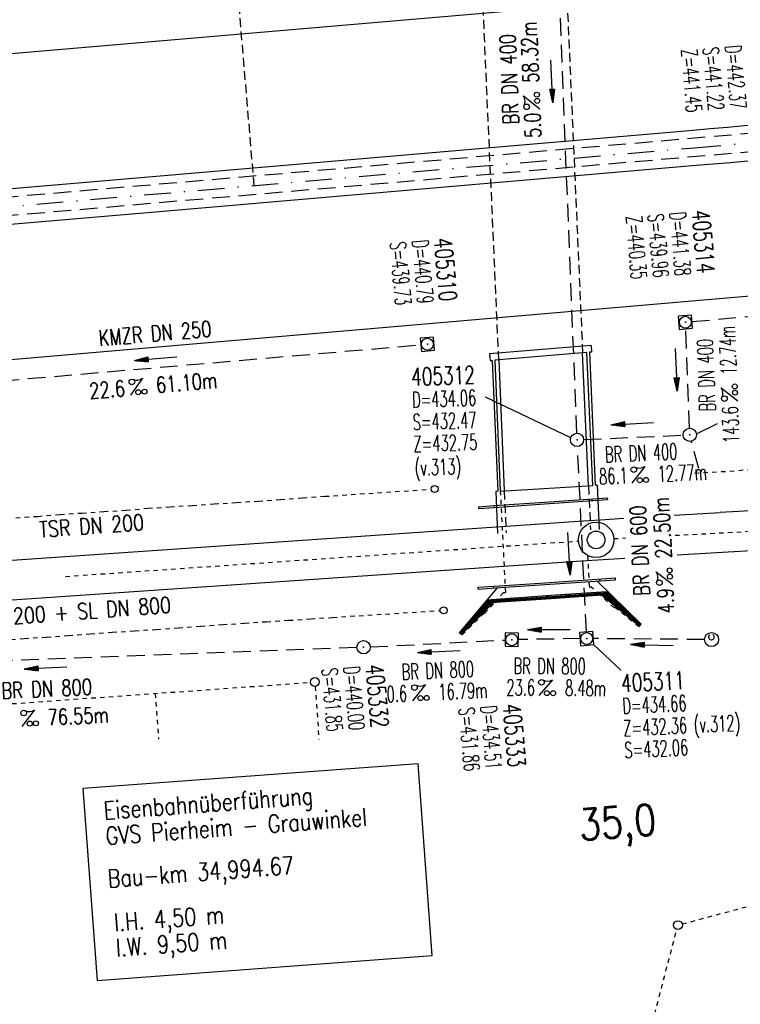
# Model space of a CAD drawing. Extents: x 0 to 1135, y 0 to 420.
# Tile 1 of 50: x 90 to 171, y 99 to 211. Entities that reach past the tile are written whole.
import ezdxf
from ezdxf.enums import TextEntityAlignment as Align

# ---------------------------------------------------------------- set-up
doc = ezdxf.new("R2010")
doc.units = 0
doc.header["$LTSCALE"] = 2
doc.header["$MEASUREMENT"] = 0
for name, pattern in [('ACAD_ISO03W100', [0.5, 0.25, -0.25]), ('ACAD_ISO10W100W', [0.5, 0.25, -0.25]), ('AUSGEZOGEN', [0]), ('GESTRICH-X2', [1.5, 1, -0.5]), ('GESTRICHELT', [0.75, 0.5, -0.25]), ('STRICHPT-X3', [3, 1.5, -0.75, 0, -0.75])]:
    doc.linetypes.add(name, pattern=pattern)
doc.layers.get('0').update_dxf_attribs({"linetype": 'AUSGEZOGEN'})
for name, color, linetype in [('ACHSE', 250, 'STRICHPT-X3'), ('Bahnachse', 7, 'CONTINUOUS'), ('BAUWO', 250, 'CONTINUOUS'), ('BAUWU', 250, 'GESTRICHELT'), ('Dränageleitungen', 15, 'CONTINUOUS'), ('FBR', 8, 'CONTINUOUS'), ('Gleisachse', 7, 'CONTINUOUS'), ('HEKTOM', 250, 'GESTRICHELT'), ('Ingenieurbauwerke', 15, 'CONTINUOUS'), ('KANAL', 7, 'GESTRICH-X2'), ('PFEIL', 7, 'CONTINUOUS'), ('SCHACHTNR', 6, 'CONTINUOUS'), ('SCHSYMBOL', 7, 'CONTINUOUS'), ('TEXTO', 4, 'CONTINUOUS'), ('TEXTU', 4, 'CONTINUOUS'), ('Tiefenentwässerung_und_Sammelle', 15, 'CONTINUOUS')]:
    doc.layers.add(name, color=color, linetype=linetype)
doc.styles.add('ROMANS', font='romans.shx', dxfattribs={"width": 0.8})

# ---------------------------------------------------------------- blocks, each defined once
blk = doc.blocks.new('20')
blk.add_lwpolyline([(-0.7540238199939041, -0.7510624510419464), (0.7541923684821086, -0.7510624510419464), (0.7541923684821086, 0.7497802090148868), (-0.7540238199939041, 0.7497802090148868)], close=True)
blk.add_circle((0, 0), 0.675503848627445)
blk.add_point((0, 0))
blk = doc.blocks.new('GST')
at = {"color": 0}
blk.add_circle((0, 0), 0.75, dxfattribs=at)
blk.add_point((0, 0), dxfattribs=at)
blk = doc.blocks.new('10')
blk.add_blockref('GST', (0, 0))
blk = doc.blocks.new('PROM')
blk.add_line((1.566024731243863, 1.817237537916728), (0.0190527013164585, 0.0153243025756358))
for centre, radius in [((0.3173753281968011, 1.509743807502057), 0.3170057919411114), ((0.9430842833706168, 0.2908182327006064), 0.2830165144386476), ((1.644538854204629, 0.287494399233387), 0.2830165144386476)]:
    blk.add_circle(centre, radius)
blk.add_arc((0.9918717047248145, 2.681739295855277), 1.033048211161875, 239.1413865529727, 303.3549228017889)
blk = doc.blocks.new('PFEIL2')
at = {"color": 0}
for p, q in [((0.8796887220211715, 0.0024565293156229), (-2.401395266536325, -0.0115320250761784)), ((0.8808543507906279, -0.2709205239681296), (0.8785230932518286, 0.2758335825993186)), ((0.8785230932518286, 0.2758335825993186), (2.429089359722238, 0.0090619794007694)), ((0.9110887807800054, 0.2702307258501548), (0.878570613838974, 0.2646884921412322)), ((0.9651190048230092, 0.2609349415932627), (0.8786494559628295, 0.2461975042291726)), ((1.019149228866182, 0.2516391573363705), (0.8787282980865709, 0.2277065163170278)), ((1.073179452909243, 0.24234337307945), (0.8788071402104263, 0.2092155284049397)), ((1.127209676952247, 0.2330475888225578), (0.8788859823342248, 0.1907245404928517)), ((1.181239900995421, 0.2237518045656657), (0.8789648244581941, 0.1722335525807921)), ((1.235270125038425, 0.2144560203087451), (0.8790436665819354, 0.1537425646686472)), ((1.289300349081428, 0.2051602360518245), (0.8791225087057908, 0.1352515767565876)), ((1.34333057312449, 0.195864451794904), (0.8792013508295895, 0.1167605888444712)), ((1.397360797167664, 0.1865686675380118), (0.8792801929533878, 0.0982696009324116)), ((1.451391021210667, 0.1772728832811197), (0.8793590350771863, 0.0797786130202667)), ((1.505421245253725, 0.1679770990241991), (0.8794378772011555, 0.0612876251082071)), ((1.559451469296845, 0.1586813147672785), (0.8795167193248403, 0.0427966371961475)), ((1.613481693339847, 0.1493855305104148), (0.8795955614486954, 0.024305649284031)), ((1.66751191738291, 0.140089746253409), (0.8796744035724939, 0.005814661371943)), ((1.721542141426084, 0.1307939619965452), (0.8797532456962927, -0.0126763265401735)), ((1.775572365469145, 0.1214981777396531), (0.8798320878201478, -0.0311673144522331)), ((1.829602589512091, 0.1122023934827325), (0.8799109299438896, -0.0496583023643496)), ((1.883632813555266, 0.1029066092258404), (0.8799897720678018, -0.0681492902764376)), ((1.937663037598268, 0.0936108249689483), (0.8800686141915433, -0.08664027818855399)), ((1.991693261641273, 0.0843150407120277), (0.8801474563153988, -0.105131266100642)), ((2.045723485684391, 0.0750192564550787), (0.8802262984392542, -0.1236222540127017)), ((2.099753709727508, 0.0657234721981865), (0.8803051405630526, -0.1421132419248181)), ((2.153783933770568, 0.056427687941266), (0.8803839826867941, -0.1606042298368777)), ((2.207814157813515, 0.0471319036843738), (0.8804628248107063, -0.1790952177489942)), ((2.261844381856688, 0.0378361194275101), (0.8805416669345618, -0.1975862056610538)), ((2.315874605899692, 0.0285403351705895), (0.8806205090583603, -0.2160771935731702)), ((2.36990482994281, 0.0192445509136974), (0.8806993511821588, -0.2345681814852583)), ((2.423935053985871, 0.009948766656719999), (0.8807781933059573, -0.2530591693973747)), ((2.429089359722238, 0.0090619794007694), (0.8808543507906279, -0.2709205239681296))]:
    blk.add_line(p, q, dxfattribs=at)

msp = doc.modelspace()

# ---------------------------------------------------------------- linework, layer by layer
at = {"layer": 'ACHSE'}
msp.add_lwpolyline([(25, 184.1205579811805), (166.2682044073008, 196.2614207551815), (290.8089636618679, 206.964014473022), (340.6251635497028, 211.2453150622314), (365.5339212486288, 213.3862248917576), (390.4413634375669, 215.5266156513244), (412.7644238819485, 217.44695869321), (415.3501211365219, 217.667525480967), (440.2701258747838, 219.6585603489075), (465.2098451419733, 221.4011996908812), (490.1644151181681, 222.8942845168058), (515.1337149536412, 224.1400476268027), (540.1133998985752, 225.1360145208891), (565.1025526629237, 225.882583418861), (590.0975040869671, 226.3813472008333), (615.0961422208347, 226.6299522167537), (640.0961134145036, 226.6305104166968)], dxfattribs=at)
at = {"layer": 'Bahnachse', "linetype": 'ACAD_ISO10W100W'}
for points in [[(164.0545279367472, 152.4079281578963), (179.3828035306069, 153.224405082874)], [(95.08363637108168, 147.7584312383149), (153.1369139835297, 151.7636363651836)], [(157.1273865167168, 152.0389465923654), (158.4602164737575, 152.1099411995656)]]:
    msp.add_lwpolyline(points, dxfattribs=at)
at = {"layer": 'Bahnachse', "linetype": 'Continuous'}
for centre, radius in [((155.132779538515, 151.8921702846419), 2.000000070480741), ((155.1327795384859, 151.8921702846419), 1.000000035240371)]:
    msp.add_circle(centre, radius, dxfattribs=at)
at = {"layer": 'BAUWO'}
for p, q in [((154.5652931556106, 173.8969906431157), (143.0747736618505, 172.9373752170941)), ((154.5652931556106, 173.8969906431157), (154.6043910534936, 173.1332522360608)), ((143.0747736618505, 172.9373752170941), (143.1367542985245, 172.1811454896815)), ((154.0812402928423, 173.1009059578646), (143.672661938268, 172.2177651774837)), ((154.2711895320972, 158.0068328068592), (153.6010317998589, 173.069540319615)), ((154.7403905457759, 158.0429770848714), (154.0812402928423, 173.1009059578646)), ((154.6043910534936, 173.1332522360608), (154.378323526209, 173.1147462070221)), ((154.378323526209, 173.1147462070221), (155.0308110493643, 158.0640704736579)), ((143.1367542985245, 172.1811454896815), (143.3556043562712, 172.2006044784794)), ((143.3556043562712, 172.2006044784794), (143.9961852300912, 157.4112871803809)), ((143.672661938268, 172.2177651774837), (144.2827087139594, 157.4133591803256)), ((144.117024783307, 172.2494300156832), (144.7270715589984, 157.4450240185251)), ((143.9961852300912, 157.4112871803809), (143.766654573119, 157.382292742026)), ((143.7666545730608, 157.3822927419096), (143.9785827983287, 152.6189173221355)), ((144.2827087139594, 157.4133591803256), (154.740390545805, 158.0429770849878)), ((155.2478760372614, 158.0668617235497), (155.0308110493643, 158.0640704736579)), ((155.2478760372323, 158.0668617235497), (155.4699792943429, 153.0747886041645))]:
    msp.add_line(p, q, dxfattribs=at)
at = {"layer": 'BAUWU'}
for p, q in [((151.6438992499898, 217.479019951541), (153.6010317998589, 173.069540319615)), ((144.117024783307, 172.2494300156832), (142.148096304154, 216.7196291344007)), ((144.7270715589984, 157.4450240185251), (144.9365431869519, 152.6918835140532)), ((154.2711895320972, 158.0068328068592), (154.4900229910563, 153.0412621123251))]:
    msp.add_line(p, q, dxfattribs=at)
at = {"layer": 'Dränageleitungen', "linetype": 'ACAD_ISO03W100'}
for p, q in [((54.12661308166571, 130.8698767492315), (122.8104019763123, 135.7743901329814)), ((123.344743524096, 135.3112913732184), (123.7766375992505, 129.2629338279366)), ((105.2440772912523, 134.5200531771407), (105.6125999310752, 129.3591657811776)), ((164.8683478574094, 108.4392057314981), (210.6497921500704, 120.7562072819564)), ((149.8617396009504, 52.78452583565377), (164.2589872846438, 107.8255798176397))]:
    msp.add_line(p, q, dxfattribs=at)
at = {"layer": 'Dränageleitungen', "linetype": 'Continuous'}
for centre in [(123.3091307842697, 135.8100214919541), (164.3855167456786, 108.3093052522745)]:
    msp.add_circle(centre, 0.5000000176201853, dxfattribs=at)
at = {"layer": 'FBR'}
for points in [[(88.00927508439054, 187.5283629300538, -2.329752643e-07), (104.8390138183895, 188.9747523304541, -3.32244617e-07), (166.4394570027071, 194.268766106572, -1.9954558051e-06), (228.7098312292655, 199.6200625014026, 1.6970816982e-06), (290.9802054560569, 204.9713588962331, 7.911701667e-07), (321.6491723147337, 207.6070955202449, 1.267256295e-06), (340.7964161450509, 209.2526604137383, 2.422272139e-06), (353.2508030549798, 210.3231160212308, -6.630900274e-07), (365.7051899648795, 211.3935716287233, -7.4273674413e-06), (378.1588949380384, 212.4637656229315, 1.1123584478e-06), (390.6125999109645, 213.5339596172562, 4.4200025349e-05)], [(87.66558115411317, 191.5135581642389, -3.161427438e-07), (104.4965272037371, 192.9600485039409, -4.508490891e-07), (166.0969518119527, 198.2540754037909, -1.9954562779e-06), (228.3673368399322, 203.6053727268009, 1.697082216e-06), (290.6377218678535, 208.9566700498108, 5.354030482e-07), (321.3067197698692, 211.5923935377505, 8.575827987e-07), (340.4539109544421, 213.2379697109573, 2.4222671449e-06), (352.9082817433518, 214.3084239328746, -6.630853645e-07), (365.362652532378, 215.3788781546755, -7.4273659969e-06), (377.8163897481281, 216.4490749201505, 1.112985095e-06), (390.2701269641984, 217.5192716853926, 4.41997550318e-05)]]:
    msp.add_lwpolyline(points, format="xyb", dxfattribs=at)
for points in [[(25, 201.4341451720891), (164.7911507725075, 213.4480670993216), (289.3320031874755, 224.1506688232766), (339.1481099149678, 228.4319614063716), (364.0567285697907, 230.5728592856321), (388.9644488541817, 232.7132739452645), (411.2859517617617, 234.633483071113), (413.9301149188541, 234.8590416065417), (438.9819729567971, 236.8606111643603), (464.0934885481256, 238.6152546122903), (489.2194789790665, 240.1185958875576), (514.3602984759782, 241.3729164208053), (539.5122067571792, 242.3757500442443), (564.6729049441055, 243.1274439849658), (589.8396544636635, 243.6296359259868), (615.0101783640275, 243.8799503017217), (640.1819828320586, 243.8805123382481)], [(25, 166.8069707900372), (167.7452580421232, 179.0747744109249), (292.2859241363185, 189.7773601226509), (342.1022171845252, 194.0586687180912), (367.011113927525, 196.199590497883), (391.9182780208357, 198.3399573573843), (414.2428960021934, 200.2604343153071), (416.7701273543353, 200.4760093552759), (441.5582787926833, 202.4565095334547), (466.32620173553, 204.1871447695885), (491.1093512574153, 205.6699731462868), (515.907131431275, 206.9071788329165), (540.7145930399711, 207.8962789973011), (565.532200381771, 208.6377228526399), (590.3553537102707, 209.1330584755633), (615.1821060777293, 209.3799541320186), (640.0102439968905, 209.3805084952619)]]:
    msp.add_lwpolyline(points, dxfattribs=at)
at = {"layer": 'Gleisachse', "linetype": 'Continuous'}
for p, q in [((163.9458128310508, 154.6837656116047), (169.1639132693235, 154.9995555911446)), ((169.1632829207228, 155.0099714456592), (184.1677051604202, 155.8751353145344)), ((59.59849702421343, 147.5776148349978), (153.6944126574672, 154.0579177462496)), ((153.6946196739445, 154.0545969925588), (155.6363807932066, 154.175646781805)), ((155.6384002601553, 154.1757717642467), (158.2781059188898, 154.3379486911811)), ((164.30473688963, 150.1972540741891), (169.4229567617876, 150.5069994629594)), ((169.4223253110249, 150.5174335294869), (184.4267475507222, 151.3825973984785)), ((59.92167939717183, 143.0892131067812), (153.4783994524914, 149.5323820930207)), ((153.4783994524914, 149.5323820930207), (155.9163681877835, 149.6843655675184)), ((155.9143487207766, 149.6842405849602), (158.3600610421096, 149.8344990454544))]:
    msp.add_line(p, q, dxfattribs=at)
at = {"layer": 'HEKTOM'}
msp.add_line((116.4453641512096, 191.9680008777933), (112.7588610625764, 235.8745912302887), dxfattribs=at)
at = {"layer": 'Ingenieurbauwerke', "linetype": 'Continuous'}
for p, q in [((160.2385387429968, 142.3480339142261), (155.206105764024, 147.2449658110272)), ((155.5656355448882, 147.3807691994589), (155.5611861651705, 147.4695667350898)), ((155.5711965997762, 147.2697856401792), (155.5674046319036, 147.3454630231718)), ((157.3174437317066, 147.3885000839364), (157.307433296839, 147.588281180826)), ((143.9215899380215, 146.4722356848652), (139.6532719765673, 141.3939225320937)), ((141.7974736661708, 146.3241008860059), (141.787462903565, 146.5238885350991)), ((143.5381477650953, 146.5540379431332), (143.5335568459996, 146.6456602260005)), ((143.5435676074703, 146.4458725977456), (143.5402380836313, 146.5123208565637)), ((156.3784443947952, 145.8111791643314), (156.4237440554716, 145.9345357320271)), ((160.0575179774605, 142.3986032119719), (156.4237440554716, 145.9345357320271)), ((156.4887708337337, 145.8712598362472), (156.5492319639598, 145.938004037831)), ((156.5031137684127, 145.8573030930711), (156.5635748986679, 145.9240472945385)), ((142.8024251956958, 145.0008095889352), (139.8283321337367, 141.4623253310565)), ((139.8944097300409, 141.1912464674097), (143.5571953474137, 144.8279003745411)), ((142.8615424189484, 144.8846409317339), (139.9201941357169, 141.3851154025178)), ((143.3781312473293, 144.8154125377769), (142.5386403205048, 143.8166121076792)), ((142.7347382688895, 144.9202777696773), (142.6679494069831, 144.9806928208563)), ((142.7476151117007, 144.935598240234), (142.6808262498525, 144.9960132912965)), ((142.8615424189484, 144.8846409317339), (142.8024251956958, 145.0008095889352)), ((142.9026848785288, 144.7683586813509), (142.8237900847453, 144.8397243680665)), ((142.9161015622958, 144.7831908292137), (142.8366669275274, 144.8550448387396)), ((143.4752664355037, 144.822186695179), (143.091166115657, 144.3651959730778)), ((149.6275745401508, 145.3121451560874), (149.6140093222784, 145.5116846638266)), ((154.6420493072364, 145.5878921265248), (154.6406453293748, 145.615911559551)), ((160.0188601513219, 142.1222766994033), (155.6906828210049, 145.6591809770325)), ((156.1254484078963, 145.3038988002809), (155.7557869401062, 145.6636069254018)), ((156.796726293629, 144.7553432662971), (155.8563076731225, 145.6704405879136)), ((157.468004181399, 144.2067877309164), (155.9568284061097, 145.6772742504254)), ((158.1392820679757, 143.658232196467), (156.0573491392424, 145.6841079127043)), ((158.810559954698, 143.1096766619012), (156.1578698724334, 145.6909415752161)), ((159.4818378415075, 142.5611211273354), (156.2583906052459, 145.6977752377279)), ((156.3364229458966, 145.7030800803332), (156.4081559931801, 145.7822675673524)), ((156.3364229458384, 145.703080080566), (156.6847538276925, 145.3875399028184)), ((156.3512455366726, 145.6896528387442), (156.4224989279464, 145.7683108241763)), ((159.9738342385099, 142.3125972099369), (156.3784443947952, 145.8111791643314)), ((156.4827589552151, 145.6538611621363), (156.510653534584, 145.6825298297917)), ((156.6260968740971, 145.5143826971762), (156.4827589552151, 145.6538611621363)), ((156.5854756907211, 145.6446049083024), (156.574672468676, 145.6551172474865)), ((156.6105044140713, 145.6202500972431), (156.5897707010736, 145.6404255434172)), ((156.5943372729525, 145.7685358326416), (156.6222318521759, 145.7972045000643)), ((156.6248406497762, 145.606299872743), (156.6147580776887, 145.6161109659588)), ((156.6939035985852, 145.7274625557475), (156.6222318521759, 145.7972045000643)), ((156.6347482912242, 145.6943302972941), (156.6234879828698, 145.7052874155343)), ((156.6260968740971, 145.5143826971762), (156.653991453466, 145.5430513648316)), ((156.659441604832, 145.6703018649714), (156.6399017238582, 145.6893156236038)), ((156.6736564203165, 145.6564697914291), (156.6636838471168, 145.6661738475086)), ((156.6847538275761, 145.387539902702), (156.7452149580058, 145.4542841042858)), ((160.0293210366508, 142.1330270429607), (156.6847538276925, 145.3875399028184)), ((156.7376751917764, 145.6290573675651), (156.7642807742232, 145.6564012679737)), ((156.8258297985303, 145.5432763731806), (156.8862909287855, 145.6100205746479)), ((142.6018158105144, 144.435747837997), (139.8829269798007, 141.2008977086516)), ((142.9895904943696, 144.7883159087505), (140.3285371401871, 141.6222766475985)), ((143.0867256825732, 144.7950900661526), (140.8810629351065, 142.1708605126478)), ((143.183860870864, 144.8018642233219), (141.4335887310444, 142.7194443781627)), ((143.280996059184, 144.8086383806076), (141.9861145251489, 143.26802824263)), ((142.4459751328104, 144.576716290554), (142.3791862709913, 144.637131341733)), ((142.601815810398, 144.4357478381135), (142.5350269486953, 144.4961628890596)), ((142.916101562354, 144.7831908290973), (142.6018158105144, 144.435747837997)), ((142.9851838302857, 144.7880085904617), (142.9658274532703, 144.7666101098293)), ((157.5987040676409, 144.5733028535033), (157.6265986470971, 144.6019715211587)), ((157.7420419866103, 144.4338243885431), (157.5987040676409, 144.5733028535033)), ((157.7014208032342, 144.5640465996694), (157.6906175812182, 144.5745589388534)), ((157.7264495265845, 144.5396917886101), (157.7057158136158, 144.5598672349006)), ((157.7102823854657, 144.6879775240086), (157.738176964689, 144.7166461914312)), ((157.7407857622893, 144.5257415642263), (157.7307031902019, 144.5355526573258)), ((157.8098487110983, 144.6469042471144), (157.738176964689, 144.7166461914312)), ((157.7506934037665, 144.6137719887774), (157.739433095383, 144.6247291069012)), ((157.7420419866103, 144.4338243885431), (157.7699365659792, 144.4624930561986)), ((157.7753867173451, 144.5897435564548), (157.7558468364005, 144.6087573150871)), ((157.7896015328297, 144.5759114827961), (157.7796289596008, 144.5856155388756)), ((157.8536203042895, 144.5484990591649), (157.8802258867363, 144.5758429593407)), ((158.7031282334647, 143.4932765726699), (158.73102281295, 143.5219452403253)), ((158.8464661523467, 143.3537981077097), (158.7031282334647, 143.4932765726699)), ((158.8058449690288, 143.4840203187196), (158.7950417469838, 143.49453265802)), ((158.8308736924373, 143.4596655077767), (158.8101399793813, 143.4798409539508)), ((158.8147065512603, 143.6079512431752), (158.8426011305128, 143.6366199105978)), ((158.8452099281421, 143.4457152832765), (158.8351273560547, 143.4555263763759)), ((158.9142728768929, 143.5668779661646), (158.8426011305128, 143.6366199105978)), ((158.8551175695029, 143.5337457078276), (158.8438572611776, 143.5447028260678)), ((158.8464661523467, 143.3537981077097), (158.8743607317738, 143.3824667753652)), ((158.8798108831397, 143.509717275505), (158.8602710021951, 143.5287310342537)), ((158.8940256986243, 143.4958852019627), (158.8840531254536, 143.5055892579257)), ((158.9580444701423, 143.4684727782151), (158.9846500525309, 143.4958166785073)), ((159.8133520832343, 142.4129461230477), (159.8412466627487, 142.4416147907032)), ((159.9566900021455, 142.2734676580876), (159.8133520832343, 142.4129461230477)), ((159.9160688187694, 142.4036898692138), (159.9052655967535, 142.4142022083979)), ((159.9410975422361, 142.3793350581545), (159.9203638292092, 142.3995105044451)), ((159.9249304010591, 142.5276207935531), (159.9528249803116, 142.5562894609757)), ((159.9554337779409, 142.3653848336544), (159.9453512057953, 142.3751959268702)), ((160.0244967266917, 142.4865475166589), (159.9528249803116, 142.5562894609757)), ((159.9653414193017, 142.4534152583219), (159.9540811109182, 142.4643723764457)), ((159.9566900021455, 142.2734676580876), (160.0264264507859, 142.3451393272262)), ((159.9900347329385, 142.4293868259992), (159.9704948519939, 142.4484005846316)), ((160.0042495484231, 142.4155547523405), (159.9942769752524, 142.42525880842)), ((160.0264264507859, 142.3451393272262), (160.0948739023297, 142.4154862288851)), ((160.0293210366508, 142.1330270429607), (160.2385387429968, 142.3480339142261)), ((139.8944097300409, 141.1912464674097), (139.6532719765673, 141.3939225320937))]:
    msp.add_line(p, q, dxfattribs=at)
at = {"layer": 'Ingenieurbauwerke', "linetype": 'ACAD_ISO03W100'}
for p, q in [((144.6626331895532, 145.9258588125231), (143.6770139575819, 144.8362564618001)), ((155.585618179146, 145.652038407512), (154.5413554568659, 146.5983894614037)), ((142.5184072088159, 143.5578545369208), (143.6804125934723, 144.8364934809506)), ((157.1715138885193, 144.214838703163), (155.585618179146, 145.652038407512)), ((142.4548693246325, 143.611258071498), (141.9052283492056, 144.0732308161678)), ((157.1715138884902, 144.2148387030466), (157.7301251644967, 144.7889070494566)), ((159.959581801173, 142.0613580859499), (157.235673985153, 144.2807741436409)), ((139.9594786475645, 141.1365561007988), (142.4548693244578, 143.6112580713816)), ((142.4548693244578, 143.6112580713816), (142.5184072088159, 143.5578545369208)), ((160.0293210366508, 142.1330270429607), (159.959581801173, 142.0613580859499)), ((139.9594786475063, 141.1365561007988), (139.8944097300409, 141.1912464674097))]:
    msp.add_line(p, q, dxfattribs=at)
for points in [[(144.2860225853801, 157.4384491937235), (144.8623825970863, 145.9358676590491)], [(154.163507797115, 150.1427382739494), (154.3417843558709, 146.5848220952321)], [(144.6590178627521, 145.9218620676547), (144.8623825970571, 145.9358676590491)], [(154.3417843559, 146.5848220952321), (154.5413554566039, 146.5983894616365)]]:
    msp.add_lwpolyline(points, dxfattribs=at)
at = {"layer": 'Ingenieurbauwerke', "linetype": 'Continuous'}
for points in [[(141.8225157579, 155.6484294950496), (143.5811415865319, 155.771079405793), (149.2860000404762, 156.1639672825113), (156.3907995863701, 156.6469679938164)], [(141.8325262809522, 155.4486466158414), (143.5949693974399, 155.5715579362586), (149.2996534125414, 155.9644338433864), (156.4008100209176, 156.4471869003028)], [(154.6445524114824, 156.5282540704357), (154.6545628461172, 156.3284729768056)], [(156.390799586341, 156.6469679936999), (156.4008100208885, 156.4471869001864)], [(141.8225157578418, 155.6484294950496), (141.8325262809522, 155.4486466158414)], [(143.5686096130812, 155.7702054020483), (143.5786203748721, 155.5704177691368)], [(141.7874629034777, 146.5238885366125), (144.2082712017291, 146.6927144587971), (149.9051529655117, 147.0850548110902), (157.3074332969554, 147.5882811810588)], [(141.7974736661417, 146.3241008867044), (144.2220991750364, 146.4931930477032), (149.9188061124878, 146.8855213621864), (157.3174437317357, 147.3885000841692)], [(142.7894123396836, 145.1252056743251), (144.3095591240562, 145.231219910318), (150.0051633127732, 145.6234722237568), (155.7010128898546, 146.0106910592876), (156.3924937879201, 146.0570751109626)], [(142.8024251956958, 145.0008095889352), (144.3182015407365, 145.106519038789), (150.0136963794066, 145.498763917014), (156.4237440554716, 145.9345357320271)], [(142.5613473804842, 144.7761779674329), (142.6242576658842, 144.8539326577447)], [(142.624257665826, 144.8539326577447), (142.654883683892, 144.8281915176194)], [(142.8615424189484, 144.8846409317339), (144.3264981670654, 144.9868061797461), (150.0218883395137, 145.3790438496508), (156.3784443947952, 145.8111791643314)], [(142.9161015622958, 144.7831908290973), (144.333757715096, 144.8820574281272), (150.0290563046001, 145.2742887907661), (156.3364229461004, 145.7030800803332)], [(144.791175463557, 145.1791872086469), (144.8909565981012, 145.1860590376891)], [(144.7911754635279, 145.1791872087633), (144.7931775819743, 145.1392303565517)], [(144.7991839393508, 145.0193597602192), (144.8011860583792, 144.9794028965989)], [(144.8011860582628, 144.9794028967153), (145.0007483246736, 144.9931465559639)], [(144.8592866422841, 145.1187239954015), (144.876466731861, 145.1199071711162)], [(144.8592866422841, 145.1187239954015), (144.8600212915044, 145.1040623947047)], [(144.8602832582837, 145.0988342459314), (144.8617528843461, 145.0695044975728)], [(144.8619538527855, 145.0654937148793), (144.8627903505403, 145.0487994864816)], [(144.8627903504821, 145.048799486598), (144.8799704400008, 145.0499826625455)], [(144.8806054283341, 145.1201921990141), (144.9096347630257, 145.1221914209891)], [(144.8841091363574, 145.0502676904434), (144.9131384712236, 145.0522669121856)], [(144.8909565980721, 145.1860590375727), (144.9907377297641, 145.1929308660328)], [(144.9142441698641, 145.1225088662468), (144.9291334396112, 145.1235342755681)], [(144.9177478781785, 145.0525843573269), (144.9326371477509, 145.053609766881)], [(144.9291334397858, 145.1235342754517), (144.9298680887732, 145.1088726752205)], [(144.9301300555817, 145.10364452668), (144.9315996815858, 145.074314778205)], [(144.9318006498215, 145.0703039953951), (144.93263714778, 145.0536097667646)], [(144.9907377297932, 145.1929308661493), (144.9927398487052, 145.1529740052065)], [(144.9987462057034, 145.0331034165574), (145.0007483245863, 144.9931465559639)], [(147.1545782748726, 145.3419531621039), (147.2543594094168, 145.3488249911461)], [(147.1545782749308, 145.3419531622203), (147.1565803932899, 145.3019963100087)], [(147.1625867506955, 145.1821257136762), (147.164588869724, 145.1421688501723)], [(147.1645888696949, 145.1421688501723), (147.3641511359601, 145.1559125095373)], [(147.2226894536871, 145.2814899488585), (147.2398695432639, 145.2826731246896)], [(147.2226894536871, 145.2814899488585), (147.2234241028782, 145.2668283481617)], [(147.2236860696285, 145.2616001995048), (147.2251556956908, 145.2322704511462)], [(147.2253566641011, 145.2282596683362), (147.2261931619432, 145.2115654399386)], [(147.2261931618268, 145.211565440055), (147.2433732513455, 145.2127486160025)], [(147.2440082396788, 145.2829581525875), (147.2730375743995, 145.2849573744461)], [(147.2475119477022, 145.2130336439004), (147.2765412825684, 145.2150328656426)], [(147.2543594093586, 145.3488249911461), (147.3541405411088, 145.3556968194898)], [(147.2776469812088, 145.2852748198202), (147.2925362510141, 145.2863002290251)], [(147.2811506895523, 145.2153503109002), (147.2960399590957, 145.216375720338)], [(147.2925362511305, 145.2863002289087), (147.2932709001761, 145.2716386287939)], [(147.2935328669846, 145.2664104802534), (147.2950024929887, 145.237080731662)], [(147.2952034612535, 145.2330699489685), (147.2960399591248, 145.2163757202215)], [(147.3541405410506, 145.3556968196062), (147.3561426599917, 145.3157399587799)], [(147.3621490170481, 145.1958693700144), (147.3641511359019, 145.1559125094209)], [(149.5177828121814, 145.5050576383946), (149.6175639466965, 145.5119294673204)], [(149.5177828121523, 145.5050576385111), (149.5197849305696, 145.465100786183)], [(149.5257912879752, 145.3452301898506), (149.5277934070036, 145.3052733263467)], [(149.5277934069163, 145.3052733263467), (149.7273556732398, 145.3190169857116)], [(149.5858939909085, 145.4445944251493), (149.6030740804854, 145.4457776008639)], [(149.5858939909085, 145.4445944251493), (149.5866286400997, 145.429932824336)], [(149.5868906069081, 145.4247046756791), (149.5883602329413, 145.3953749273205)], [(149.5885612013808, 145.391364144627), (149.5893976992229, 145.3746699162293)], [(149.5893976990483, 145.3746699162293), (149.6065777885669, 145.3758530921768)], [(149.6072127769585, 145.4460626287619), (149.6362421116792, 145.4480618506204)], [(149.61071648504, 145.3761381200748), (149.639745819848, 145.3781373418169)], [(149.6175639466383, 145.5119294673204), (149.7173450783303, 145.5188012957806)], [(149.6408515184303, 145.4483792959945), (149.6557407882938, 145.4494047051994)], [(149.644355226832, 145.3784547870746), (149.6592444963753, 145.3794801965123)], [(149.6557407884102, 145.449404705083), (149.6564754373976, 145.4347431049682)], [(149.6567374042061, 145.4295149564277), (149.6582070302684, 145.4001852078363)], [(149.658407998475, 145.3961744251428), (149.6592444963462, 145.3794801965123)], [(149.7173450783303, 145.5188012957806), (149.7193471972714, 145.4788444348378)], [(149.7253535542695, 145.3589738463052), (149.7273556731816, 145.3190169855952)], [(151.8815049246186, 145.6657496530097), (151.9812860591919, 145.6726214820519)], [(151.8815049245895, 145.6657496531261), (151.883507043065, 145.6257928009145)], [(151.8895134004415, 145.505922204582), (151.8915155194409, 145.4659653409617)], [(151.8915155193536, 145.4659653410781), (152.0910777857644, 145.4797090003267)], [(151.9496161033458, 145.6052864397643), (151.9667961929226, 145.606469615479)], [(151.9496161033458, 145.6052864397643), (151.9503507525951, 145.5906248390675)], [(151.9506127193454, 145.5853966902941), (151.9520823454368, 145.5560669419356)], [(151.9522833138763, 145.5520561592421), (151.9531198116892, 145.5353619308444)], [(151.9531198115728, 145.5353619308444), (151.9702999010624, 145.5365451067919)], [(151.9709348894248, 145.6067546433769), (151.9999642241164, 145.6087538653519)], [(151.9744385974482, 145.5368301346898), (152.0034679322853, 145.538829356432)], [(151.9812860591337, 145.6726214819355), (152.0810671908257, 145.6794933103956)], [(152.0045736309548, 145.6090713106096), (152.0194629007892, 145.6100967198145)], [(152.0080773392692, 145.5391468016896), (152.0229666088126, 145.5401722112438)], [(152.0194629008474, 145.6100967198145), (152.0201975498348, 145.5954351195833)], [(152.0204595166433, 145.5902069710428), (152.0219291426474, 145.5608772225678)], [(152.0221301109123, 145.5568664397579), (152.0229666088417, 145.5401722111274)], [(152.0810671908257, 145.6794933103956), (152.0830693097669, 145.6395364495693)], [(152.089075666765, 145.5196658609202), (152.091077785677, 145.4797090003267)], [(154.2450531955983, 145.8264298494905), (154.3448343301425, 145.8333016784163)], [(154.2450531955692, 145.8264298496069), (154.2470553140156, 145.7864729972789)], [(154.2530616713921, 145.6666024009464), (154.2550637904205, 145.6266455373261)], [(154.2550637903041, 145.6266455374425), (154.4546260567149, 145.6403891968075)], [(154.3131643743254, 145.7659666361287), (154.3303444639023, 145.7671498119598)], [(154.3131643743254, 145.7659666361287), (154.3138990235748, 145.7513050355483)], [(154.314160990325, 145.746076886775), (154.3156306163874, 145.7167471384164)], [(154.3158315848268, 145.7127363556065), (154.3166680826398, 145.6960421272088)], [(154.3166680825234, 145.6960421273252), (154.3338481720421, 145.6972253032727)], [(154.3344831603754, 145.7674348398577), (154.3635124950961, 145.7694340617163)], [(154.3379868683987, 145.6975103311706), (154.3670162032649, 145.6995095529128)], [(154.3448343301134, 145.8333016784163), (154.4446154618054, 145.84017350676)], [(154.3681219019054, 145.7697515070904), (154.3830111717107, 145.7707769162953)], [(154.3716256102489, 145.6998269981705), (154.3865148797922, 145.7008524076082)], [(154.3830111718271, 145.7707769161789), (154.3837458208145, 145.7561153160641)], [(154.384007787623, 145.7508871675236), (154.3854774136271, 145.7215574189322)], [(154.3856783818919, 145.7175466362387), (154.3865148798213, 145.7008524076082)], [(154.4446154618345, 145.8401735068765), (154.4466175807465, 145.8002166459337)], [(154.4526239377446, 145.680346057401), (154.4546260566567, 145.6403891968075)], [(156.5867801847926, 145.6675609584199), (156.574672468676, 145.6551172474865)], [(156.6100598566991, 145.6914866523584), (156.5895806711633, 145.6704391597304)], [(156.6234879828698, 145.7052874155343), (156.6137103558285, 145.695238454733)], [(156.6360376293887, 145.6178073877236), (156.6248406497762, 145.606299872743)], [(156.6593173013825, 145.6417330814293), (156.6388381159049, 145.6206855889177)], [(156.6736564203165, 145.6564697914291), (156.662967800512, 145.6454848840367)], [(156.7642807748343, 145.6564012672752), (156.6939129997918, 145.7274777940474)], [(141.5931022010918, 143.6212837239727), (141.656012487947, 143.6990384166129)], [(141.6560124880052, 143.6990384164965), (141.7189227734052, 143.7767931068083)], [(141.7189227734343, 143.7767931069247), (141.749548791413, 143.751051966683)], [(142.4984370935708, 144.6984232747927), (142.5613473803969, 144.7761779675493)], [(142.4984370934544, 144.6984232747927), (142.5290631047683, 144.6726821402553)], [(142.5890960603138, 144.7071344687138), (142.5999278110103, 144.7205220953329)], [(142.5890960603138, 144.7071344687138), (142.6003338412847, 144.697689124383)], [(142.6025371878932, 144.7237471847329), (142.6208396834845, 144.7463683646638)], [(142.6043410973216, 144.6943210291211), (142.6268216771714, 144.6754261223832)], [(142.6195018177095, 144.5966684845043), (142.6515671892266, 144.5697175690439)], [(142.6237458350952, 144.749960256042), (142.6331332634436, 144.7615627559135)], [(142.6298958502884, 144.6728422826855), (142.6426915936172, 144.6620874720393)], [(142.6331332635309, 144.7615627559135), (142.6443710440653, 144.7521174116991)], [(142.6426915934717, 144.6620874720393), (142.6535233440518, 144.6754750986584)], [(142.648378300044, 144.74874931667), (142.670858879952, 144.7298544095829)], [(142.6515671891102, 144.5697175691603), (142.7773877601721, 144.7252269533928)], [(142.6561327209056, 144.678700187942), (142.6744352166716, 144.7013213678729)], [(142.6739330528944, 144.7272705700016), (142.6867287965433, 144.7165157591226)], [(142.6773413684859, 144.7049132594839), (142.6867287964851, 144.716515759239)], [(142.7467617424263, 144.7509680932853), (142.7773877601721, 144.7252269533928)], [(142.8967451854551, 144.7617923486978), (142.9658274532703, 144.7666101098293)], [(157.7027252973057, 144.5870026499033), (157.6906175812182, 144.5745589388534)], [(157.726004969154, 144.6109283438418), (157.7055257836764, 144.5898808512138)], [(157.739433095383, 144.6247291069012), (157.7296554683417, 144.6146801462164)], [(157.7519827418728, 144.5372490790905), (157.7407857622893, 144.5257415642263)], [(157.7752624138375, 144.5611747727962), (157.7547832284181, 144.5401272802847)], [(157.7896015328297, 144.5759114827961), (157.7789129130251, 144.5649265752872)], [(157.8802258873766, 144.5758429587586), (157.8098581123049, 144.6469194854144)], [(140.6912901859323, 142.5483355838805), (140.7542004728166, 142.6260902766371)], [(140.7542004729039, 142.6260902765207), (140.817110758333, 142.7038449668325)], [(140.7953902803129, 142.5736594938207), (140.8136927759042, 142.5962806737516)], [(140.8165989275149, 142.5998725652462), (140.8259863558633, 142.6114750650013)], [(140.8171107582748, 142.7038449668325), (140.8477367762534, 142.6781038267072)], [(140.8259863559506, 142.6114750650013), (140.8372241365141, 142.602029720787)], [(140.8412313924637, 142.5986616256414), (140.8637119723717, 142.5797667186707)], [(140.9396148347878, 142.6008804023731), (140.9702408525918, 142.5751392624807)], [(141.5931022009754, 143.6212837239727), (141.6237282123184, 143.5955425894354)], [(141.6837611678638, 143.6299949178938), (141.6945929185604, 143.6433825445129)], [(141.6837611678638, 143.6299949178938), (141.6949989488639, 143.6205495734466)], [(141.6972022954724, 143.6466076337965), (141.7155047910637, 143.6692288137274)], [(141.6990062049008, 143.6171814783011), (141.7214867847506, 143.5982865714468)], [(141.7141669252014, 143.5195289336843), (141.7462322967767, 143.4925780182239)], [(141.7184109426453, 143.672820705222), (141.7277983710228, 143.6844232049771)], [(141.7245609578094, 143.595702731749), (141.7373567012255, 143.5849479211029)], [(141.7277983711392, 143.6844232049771), (141.7390361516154, 143.6749778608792)], [(141.7373567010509, 143.5849479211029), (141.748188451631, 143.5983355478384)], [(141.7430434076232, 143.6716097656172), (141.765523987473, 143.6527148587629)], [(141.7462322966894, 143.4925780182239), (141.8720528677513, 143.6480874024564)], [(141.7507978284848, 143.601560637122), (141.7691003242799, 143.6241818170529)], [(141.7685981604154, 143.6501310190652), (141.7813939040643, 143.6393762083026)], [(141.772006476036, 143.6277737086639), (141.7813939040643, 143.6393762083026)], [(141.8414268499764, 143.6738285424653), (141.8720528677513, 143.6480874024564)], [(158.8071494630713, 143.5069763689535), (158.7950417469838, 143.49453265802)], [(158.8304291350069, 143.5309020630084), (158.8099499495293, 143.509854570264)], [(158.8438572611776, 143.5447028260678), (158.8340796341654, 143.534653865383)], [(158.8564069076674, 143.4572227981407), (158.8452099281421, 143.4457152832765)], [(158.8796865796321, 143.4811484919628), (158.8592073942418, 143.4601009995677)], [(158.8940256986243, 143.4958852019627), (158.883337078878, 143.4849002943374)], [(158.9846500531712, 143.4958166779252), (158.9142822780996, 143.5668932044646)], [(139.7894781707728, 141.4753874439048), (139.8523884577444, 141.5531421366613)], [(139.7894781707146, 141.4753874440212), (139.8201041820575, 141.4496463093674)], [(139.8523884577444, 141.5531421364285), (139.9152987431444, 141.6308968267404)], [(139.880137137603, 141.4840986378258), (139.8909688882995, 141.4974862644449)], [(139.880137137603, 141.4840986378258), (139.8913749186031, 141.4746532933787)], [(139.8935782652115, 141.5007113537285), (139.9118807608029, 141.5233325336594)], [(139.8953821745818, 141.4712851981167), (139.9178627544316, 141.4523902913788)], [(139.9147869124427, 141.5269244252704), (139.9241743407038, 141.5385269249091)], [(139.9152987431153, 141.6308968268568), (139.9459247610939, 141.605155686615)], [(139.9179017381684, 141.4980782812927), (139.9403823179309, 141.4791833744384)], [(139.9199644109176, 141.4776791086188), (139.9382669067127, 141.5003002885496)], [(139.9241743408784, 141.5385269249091), (139.9354121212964, 141.5290815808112)], [(139.9394193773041, 141.5257134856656), (139.9618999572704, 141.5068185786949)], [(139.9426082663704, 141.3466817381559), (140.0684288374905, 141.5021911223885)], [(139.9471737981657, 141.455664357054), (139.965476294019, 141.4782855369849)], [(139.9649741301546, 141.5042347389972), (139.9777698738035, 141.4934799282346)], [(139.968382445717, 141.4818774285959), (139.9777698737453, 141.4934799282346)], [(140.0378028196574, 141.5279322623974), (140.0684288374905, 141.5021911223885)], [(140.6912901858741, 142.5483355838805), (140.7219161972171, 142.5225944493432)], [(140.7819491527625, 142.5570467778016), (140.7927809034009, 142.5704344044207)], [(140.7819491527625, 142.5570467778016), (140.7931869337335, 142.5476014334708)], [(140.7971941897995, 142.5442333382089), (140.8196747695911, 142.525338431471)], [(140.8123549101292, 142.4465807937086), (140.8444202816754, 142.4196298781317)], [(140.8227489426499, 142.5227545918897), (140.835544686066, 142.5119997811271)], [(140.8355446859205, 142.5119997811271), (140.8463764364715, 142.5253874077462)], [(140.844420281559, 142.4196298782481), (140.9702408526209, 142.5751392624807)], [(140.8489858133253, 142.5286124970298), (140.8672883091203, 142.5512336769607)], [(140.8667861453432, 142.5771828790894), (140.8795818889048, 142.5664280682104)], [(140.8701944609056, 142.5548255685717), (140.8795818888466, 142.5664280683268)], [(159.9173733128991, 142.4266459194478), (159.9052655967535, 142.4142022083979)], [(159.9406529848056, 142.4505716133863), (159.9201737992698, 142.4295241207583)], [(159.9540811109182, 142.4643723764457), (159.9443034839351, 142.4543234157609)], [(159.9666307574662, 142.376892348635), (159.9554337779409, 142.3653848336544)], [(159.9899104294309, 142.4008180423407), (159.9694312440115, 142.3797705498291)], [(160.0575179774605, 142.3986032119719), (159.9738342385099, 142.3125972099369)], [(160.0042495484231, 142.4155547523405), (159.9935609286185, 142.4045698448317)], [(160.09487390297, 142.4154862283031), (160.0245061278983, 142.4865627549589)], [(139.8201041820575, 141.4496463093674), (139.9426082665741, 141.3466817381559)], [(139.8283321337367, 141.4623253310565), (139.9201941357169, 141.3851154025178)], [(139.9209369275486, 141.4498064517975), (139.9337326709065, 141.4390516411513)], [(139.9337326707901, 141.4390516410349), (139.9445644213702, 141.4524392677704)]]:
    msp.add_lwpolyline(points, dxfattribs=at)
at = {"layer": 'Ingenieurbauwerke'}
msp.add_lwpolyline([(98.66462755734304, 102.0592508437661), (136.5967239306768, 104.8534969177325), (134.9973638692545, 126.5649276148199), (97.06526749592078, 123.7706815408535)], close=True, dxfattribs=at)
at = {"layer": 'KANAL'}
for p, q in [((152.9504803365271, 163.9470840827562), (150.6894275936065, 220.7321785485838)), ((25, 185.2122133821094), (174.2677711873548, 198.0617377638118)), ((25, 183.1031300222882), (173.6418795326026, 195.9143715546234)), ((165.9691296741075, 176.5905386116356), (231.4491208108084, 182.401743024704)), ((165.710866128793, 164.5396551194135), (165.2710549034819, 175.7685382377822)), ((75.90411128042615, 168.8467380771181), (135.2921086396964, 173.9645451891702)), ((153.7311808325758, 163.2342336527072), (164.9563176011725, 163.7432616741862)), ((166.7373885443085, 159.9729642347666), (165.9161719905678, 163.057331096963)), ((154.0276411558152, 141.4722417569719), (153.018330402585, 162.4535331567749)), ((129.5697970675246, 139.7801751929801), (144.9142169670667, 140.5619185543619)), ((153.3873614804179, 140.7212070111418), (146.2642630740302, 140.6071074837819)), ((167.389898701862, 140.622480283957), (154.7382597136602, 140.7264737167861)), ((128.0712945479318, 139.7139294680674), (53.07588920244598, 136.9035907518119))]:
    msp.add_line(p, q, dxfattribs=at)
at = {"layer": 'SCHACHTNR'}
for p, q in [((152.2512236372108, 163.4506354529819), (142.6278363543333, 168.05503439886)), ((166.4821816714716, 163.8905452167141), (168.8720462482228, 165.0572659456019)), ((154.8784424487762, 140.0175937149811), (157.9112454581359, 137.1607955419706))]:
    msp.add_line(p, q, dxfattribs=at)
at = {"layer": 'Tiefenentwässerung_und_Sammelle', "linetype": 'ACAD_ISO03W100', "flags": 128}
msp.add_lwpolyline([(166.270320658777, 159.4579159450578), (167.8757778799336, 159.5438356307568), (168.8855223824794, 159.5978755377), (169.8952678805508, 159.6519153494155), (170.855229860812, 159.7107197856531), (171.8697399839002, 159.8145431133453), (172.8794854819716, 159.8685829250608), (173.8892309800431, 159.9226227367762), (174.8989611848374, 159.9767021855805), (175.8589419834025, 160.0355038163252), (176.8686874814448, 160.0895436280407), (179.3954254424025, 160.249555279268), (181.8676151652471, 160.3645470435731), (184.3943530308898, 160.5245576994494), (186.8665617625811, 160.6395486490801), (189.3932960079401, 160.7995214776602), (191.8654867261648, 160.9145131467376), (194.3424599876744, 161.0792866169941), (196.8691978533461, 161.2392972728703), (199.3413876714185, 161.3542900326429), (201.8633609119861, 161.464517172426), (204.3900988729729, 161.6245288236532), (206.8623085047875, 161.7395186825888), (209.3890463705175, 161.8995293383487), (211.8612361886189, 162.0145220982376), (214.3832094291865, 162.1247492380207), (216.8601790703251, 162.289484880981), (219.3821524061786, 162.399713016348), (221.8543431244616, 162.5147046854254), (224.3810809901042, 162.6747153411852), (226.3199169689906, 162.7648972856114)], dxfattribs=at)
at = {"layer": 'Tiefenentwässerung_und_Sammelle', "linetype": 'ACAD_ISO03W100'}
for points in [[(89.47810971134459, 154.3894346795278), (91.9550740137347, 154.5542090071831), (94.48657650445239, 154.7640031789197), (96.96353718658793, 154.9287396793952), (99.44050148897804, 155.0935140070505), (101.9672393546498, 155.2535246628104), (104.4489636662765, 155.4680447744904), (106.9259279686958, 155.6328191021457), (109.4526658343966, 155.7928297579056), (111.9296302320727, 155.9576050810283), (114.4563644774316, 156.1175779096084), (116.9333287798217, 156.2823522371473), (119.4103020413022, 156.4471257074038), (121.9418009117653, 156.6568820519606), (124.4187652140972, 156.8216563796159), (136.4574842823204, 157.6225114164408)], [(87.95474060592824, 140.5717220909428), (90.43170490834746, 140.7364964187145), (92.95844286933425, 140.8965080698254), (95.43540355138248, 141.0612445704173), (97.91714233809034, 141.275800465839), (100.3941057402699, 141.4405758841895), (102.9208399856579, 141.6005487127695), (105.3978042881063, 141.7653230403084), (107.8747685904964, 141.9300973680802), (110.4062674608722, 142.139853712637), (112.8832317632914, 142.3046280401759), (115.3601960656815, 142.4694023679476), (117.8371603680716, 142.6341766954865), (120.3638982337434, 142.7941873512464), (122.840867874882, 142.9589229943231), (125.3178222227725, 143.123698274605), (137.4688583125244, 143.8931865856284)]]:
    msp.add_lwpolyline(points, dxfattribs=at)
at = {"layer": 'Tiefenentwässerung_und_Sammelle', "linetype": 'Continuous'}
for centre, radius in [((136.8566021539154, 157.6490620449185), 0.4000000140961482), ((137.8680586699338, 143.9184667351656), 0.4000000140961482), ((168.1898717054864, 140.6159046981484), 0.8000000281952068)]:
    msp.add_circle(centre, radius, dxfattribs=at)
msp.add_arc((168.1684500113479, 140.9067057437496), 0.3250000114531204, 132.1929254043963, 56.23317659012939, dxfattribs=at)

# ---------------------------------------------------------------- block references
at = {"layer": 'PFEIL'}
for p, rotation in [((150.1233343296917, 203.7630623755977), 272.2712522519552), ((105.3180355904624, 172.3974315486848), 184.9146522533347), ((164.2104399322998, 171.1336825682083), 272.2269522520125), ((159.2261043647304, 165.0415860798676), 182.6063522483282), ((152.0552411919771, 150.3241174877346), 272.7837522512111), ((149.776100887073, 141.7392006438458), 179.6544365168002), ((161.443324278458, 140.0087512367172), 178.0779292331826), ((137.332258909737, 139.2621637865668), 182.4643735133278), ((92.86277597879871, 137.4044625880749), 182.6063522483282)]:
    msp.add_blockref('PFEIL2', p, dxfattribs=dict(at, rotation=rotation))
at = {"layer": 'SCHSYMBOL'}
for name, p, rotation in [('20', (165.2283016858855, 176.5087896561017), 4.911952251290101), ('20', (136.0437519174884, 174.028516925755), 4.911952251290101), ('10', (152.9702299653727, 163.2015567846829), 4.911952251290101), ('10', (165.7232060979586, 163.7820822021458), 4.911952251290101), ('20', (154.0627786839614, 140.7320260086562), 4.911952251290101), ('10', (128.8207685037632, 139.7420148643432), 4.911952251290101), ('20', (145.5888458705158, 140.5962884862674), 269.0470637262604)]:
    msp.add_blockref(name, p, dxfattribs=dict(at, rotation=rotation))
at = {"layer": 'TEXTU'}
for p, rotation in [((148.7837271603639, 200.6250011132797), 92.2712522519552), ((102.4162043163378, 168.2301741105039), 4.914652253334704), ((171.1680450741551, 167.6140318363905), 92.22695225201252), ((159.1426362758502, 158.3107663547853), 2.606352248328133), ((163.8165280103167, 146.8098176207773), 92.78375225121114), ((148.6195670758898, 134.2678408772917), 359.6544365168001), ((134.3291301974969, 133.655374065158), 2.46437351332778), ((90.1215243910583, 130.7769353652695), 2.606352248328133)]:
    msp.add_blockref('PROM', p, dxfattribs=dict(at, rotation=rotation))

# ---------------------------------------------------------------- texts
at = {"layer": 'Bahnachse', "linetype": 'Continuous', "style": 'ROMANS', "oblique": 359.9999995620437, "width": 0.8337000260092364}
msp.add_text('35,0', height=3.499999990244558, rotation=4.213051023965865, dxfattribs=at).set_placement((153.308387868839, 117.8995393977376))
at = {"layer": 'Ingenieurbauwerke', "linetype": 'Continuous', "style": 'ROMANS', "width": 0.8}
for s, rotation, oblique, p in [('Eisenbahnüberführung', 4.213051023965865, 359.9999995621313, (99.50482829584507, 120.2555478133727)), ('GVS Pierheim - Grauwinkel', 4.213051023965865, 359.9999995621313, (99.71640857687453, 117.3833302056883)), ('Bau-km 34,994.67', 4.213051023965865, 359.9999995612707, (99.93771979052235, 112.5465126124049)), ('l.H. 4,50 m', 4.213054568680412, 3.104623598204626e-06, (100.6636529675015, 107.6088482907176)), ('l.W. 9,50 m', 4.213051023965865, 359.9999995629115, (100.8752332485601, 104.7366306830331))]:
    msp.add_text(s, height=2, rotation=rotation, dxfattribs=dict(at, oblique=oblique)).set_placement(p)
at = {"layer": 'SCHACHTNR', "style": 'ROMANS'}
for s, height, rotation, width, p in [('Z=441.45', 1.8, 274.9119522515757, 0.6, (164.7252342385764, 207.3616128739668)), ('S=441.22', 1.8, 274.9119522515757, 0.6, (167.2053499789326, 207.5800480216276)), ('D=442.37', 1.8, 274.9119522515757, 0.6, (169.7135034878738, 207.7852210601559)), ('Z=440.35', 1.8, 274.9119522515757, 0.6, (158.4831207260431, 188.4856404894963)), ('S=439.96', 1.8, 274.9119522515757, 0.6, (160.9632364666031, 188.7040756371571)), ('D=441.38', 1.8, 274.9119522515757, 0.6, (163.4420366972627, 188.9219917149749)), ('405314', 2, 274.9119522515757, 0.7, (165.9505884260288, 189.1280820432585)), ('S=439.73', 1.8, 274.9119522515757, 0.6, (131.8042992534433, 185.5559626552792)), ('D=440.79', 1.8, 274.9119522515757, 0.6, (134.3124527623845, 185.7611356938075)), ('405310', 2, 274.9119522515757, 0.7, (136.7916512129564, 185.9799690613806)), ('405312', 2, 1.993586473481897, 0.7, (134.2386658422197, 169.3209740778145)), ('D=434.06', 1.8, 1.993586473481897, 0.6, (134.3296515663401, 166.8333980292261)), ('S=432.47', 1.8, 1.993586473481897, 0.6, (134.4077565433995, 164.3176069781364)), ('Z=432.75', 1.8, 1.993586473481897, 0.6, (134.4991866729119, 161.8309267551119)), ('(v.313)', 1.8, 1.993586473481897, 0.6, (134.6145437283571, 159.1395351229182)), ('S=431.85', 1.8, 274.9119522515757, 0.6, (124.0736937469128, 137.3143480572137)), ('D=440.00', 1.8, 274.9119522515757, 0.6, (126.5528921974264, 137.5331814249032)), ('405332', 2, 274.9119522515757, 0.7, (129.0610457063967, 137.7383544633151)), ('405311', 2, 2.750865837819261, 0.7, (158.0128405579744, 134.6778911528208)), ('D=434.66', 1.8, 2.750865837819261, 0.6, (158.1380298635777, 132.1922039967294)), ('S=431.86', 1.8, 274.9119522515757, 0.6, (139.5808867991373, 132.8585568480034)), ('D=434.51', 1.8, 274.9119522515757, 0.6, (142.0600852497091, 133.077390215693)), ('405333', 2, 274.9119522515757, 0.7, (144.5682387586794, 133.2825632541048)), ('Z=432.36 (v.312)', 1.8, 2.750865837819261, 0.6, (158.2484766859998, 129.6780974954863)), ('S=432.06', 1.8, 2.750865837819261, 0.6, (158.3732334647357, 127.1915087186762))]:
    msp.add_text(s, height=height, rotation=rotation, dxfattribs=dict(at, width=width)).set_placement(p)
at = {"layer": 'TEXTO', "style": 'ROMANS'}
for s, rotation, width, p in [('BR DN 400', 92.2712522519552, 0.75, (146.2001822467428, 204.041080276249)), ('KMZR DN 250', 4.914652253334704, 0.75, (105.3035555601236, 174.3545905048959)), ('BR DN 400', 92.22695225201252, 0.6, (168.4830465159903, 170.5687130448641)), ('BR DN 400', 2.606352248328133, 0.6, (160.2621854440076, 160.8216958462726)), ('BR DN 600', 92.78375225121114, 0.75, (160.9682111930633, 150.7219122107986)), ('BR DN 800', 2.46437351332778, 0.6, (137.2546745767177, 136.2255729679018)), ('BR DN 800', 359.6544365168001, 0.6, (149.8669382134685, 136.7177842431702)), ('BR DN 800', 2.606352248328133, 0.75, (93.01550356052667, 134.1483286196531))]:
    msp.add_text(s, height=1.8, rotation=rotation, dxfattribs=dict(at, width=width)).set_placement(p, align=Align.CENTER)
at = {"layer": 'TEXTU', "style": 'ROMANS'}
for s, rotation, width, p in [('58.32m', 92.2712522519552, 0.75, (148.6610969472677, 203.6271421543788)), ('5.0', 92.2712522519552, 0.75, (148.914303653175, 197.3850242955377)), ('12.74m', 92.22695225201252, 0.6, (171.0445470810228, 170.5991069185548)), ('61.10m', 4.914652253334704, 0.75, (105.4131211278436, 168.4989744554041)), ('22.6', 4.914652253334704, 0.75, (97.86409181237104, 167.8243505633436)), ('143.6', 92.22695225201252, 0.6, (171.3358523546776, 162.8752638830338)), ('12.77m', 2.606352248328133, 0.6, (162.1316935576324, 158.4434372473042)), ('86.1', 2.606352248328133, 0.6, (155.5000798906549, 158.1543694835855)), ('22.50m', 92.78375225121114, 0.75, (163.6777847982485, 149.8200439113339)), ('4.9', 92.78375225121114, 0.75, (163.9726896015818, 143.5936190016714)), ('23.6', 359.6544365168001, 0.6, (144.9737898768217, 134.2992353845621)), ('8.48m', 359.6544365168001, 0.6, (151.6114904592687, 134.2464056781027)), ('0.6', 2.46437351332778, 0.6, (131.4657601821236, 133.5272990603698)), ('16.79m', 2.46437351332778, 0.6, (137.3185070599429, 133.7806376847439)), ('76.55m', 2.606352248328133, 0.75, (93.11058167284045, 130.9096062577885))]:
    msp.add_text(s, height=1.8, rotation=rotation, dxfattribs=dict(at, width=width)).set_placement(p)
at = {"layer": 'Tiefenentwässerung_und_Sammelle', "linetype": 'Continuous', "style": 'ROMANS', "oblique": 359.999999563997, "width": 0.8}
for s, p in [('TSR DN 200', (92.20757350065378, 152.1502361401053)), ('TSR DN 200 + SL DN 800', (81.1054891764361, 141.7566808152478))]:
    msp.add_text(s, height=1.8, rotation=4.213051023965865, dxfattribs=at).set_placement(p)

doc.saveas('drawing.dxf')
